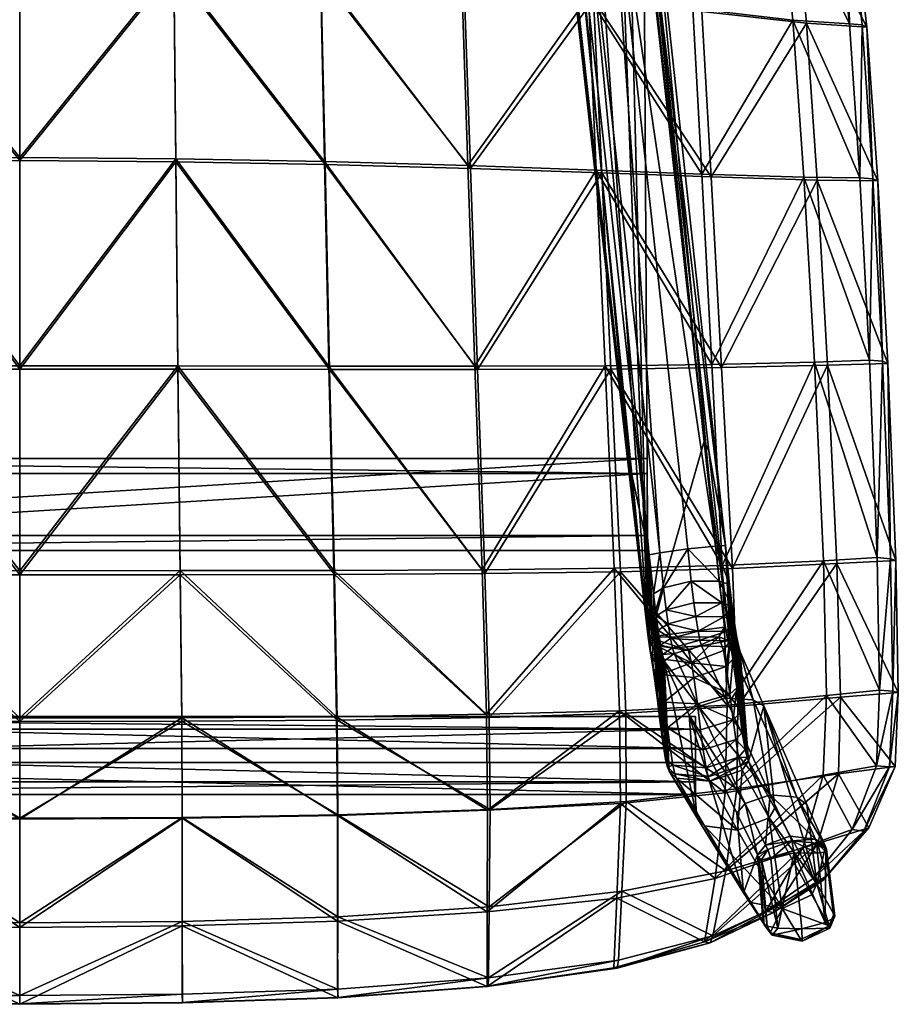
# Model space of a CAD drawing. Header units: inches. Extents: x -22.8 to 22.8, y -25.8 to 25.2.
# Tile 2 of 6: x 0 to 22.8, y -25.8 to -0.3. Entities that reach past the tile are written whole.
import ezdxf

# ---------------------------------------------------------------- set-up
doc = ezdxf.new("R2010")
doc.units = ezdxf.units.IN
doc.header["$MEASUREMENT"] = 0
doc.layers.add('Layer 1', color=7, linetype='Continuous')

# ---------------------------------------------------------------- blocks, each defined once
blk = doc.blocks.new('Norr11_NY11')
mesh = blk.add_polyface()
corners = [(-7.699, 4.987, 43.478), (-3.944, 5.202, 43.46), (-7.786, 0.933, 43.805), (-3.987, 1.105, 43.787), (-7.799, 0.85, 42.713), (-7.71, 4.908, 42.389), (-11.506, 0.573, 42.791), (-11.367, 4.538, 42.469), (-14.674, 4.093, 42.686), (-14.86, 0.246, 43.015), (-17.665, -0.075, 43.509), (0, 1.179, 43.79), (0, 5.292, 43.463), (-11.449, 0.655, 43.885), (-11.316, 4.615, 43.563), (-14.542, 4.172, 43.739), (-14.729, 0.329, 44.07), (-17.428, 0.007, 44.54), (-3.943, 5.123, 42.377), (-3.987, 1.021, 42.702), (0, 5.212, 42.372), (0, 1.095, 42.699), (-11.607, -4.061, 44.271), (-7.891, -3.955, 44.203), (-14.931, -4.177, 44.46), (-17.664, -4.281, 44.949), (-7.906, -4.03, 43.099), (-4.04, -3.961, 43.096), (-4.04, -3.886, 44.185), (0, -3.93, 43.096), (-11.67, -4.135, 43.164), (0, -3.854, 44.187), (-14.109, 2.795, 42.732), (-14.173, 2.646, 41.406), (-15.775, -11.704, 42.946), (-14.21, 4.79, 36.901), (-14.496, 4.796, 36.715), (-16.3, -14.145, 39.023), (-15.241, 4.865, 36.618), (-16.573, -14.092, 38.846), (-13.734, 6.522, 42.396), (-16.277, -16.279, 44.467), (-13.97, 6.729, 42.394), (-14.674, 6.961, 42.424), (-15.683, 6.76, 42.544), (-15.408, 6.905, 42.501), (-16.158, 2.854, 42.939), (14.461, 4.12, 38.674), (-14.461, 4.12, 38.674), (-14.461, 2.128, 38.848), (-14.461, 4.464, 42.611), (14.461, 4.464, 42.611), (-14.461, 2.472, 42.786), (14.461, 2.472, 42.786)]
mesh.append_faces([[corners[k] for k in face] for face in [(0, 1, 2), (1, 3, 2), (4, 5, 6), (5, 7, 6), (8, 9, 6), (7, 8, 6), (9, 8, 10), (3, 1, 11), (1, 12, 11), (0, 2, 13), (14, 0, 13), (15, 16, 17), (15, 14, 13), (16, 15, 13), (18, 5, 4), (19, 18, 4), (20, 18, 21), (18, 19, 21), (13, 2, 22), (2, 23, 22), (16, 24, 25), (24, 16, 22), (16, 13, 22), (19, 4, 26), (27, 19, 26), (2, 3, 23), (3, 28, 23), (19, 27, 29), (21, 19, 29), (4, 6, 30), (26, 4, 30), (6, 9, 30), (28, 3, 31), (3, 11, 31), (32, 33, 34), (35, 36, 37), (36, 38, 39), (34, 33, 35), (40, 32, 41), (42, 40, 41), (43, 42, 41), (44, 45, 41), (45, 43, 41), (46, 44, 41), (47, 48, 49), (50, 51, 52), (52, 53, 49), (50, 52, 48), (52, 49, 48)]], dxfattribs={"color": 8})
mesh = blk.add_polyface()
corners = [(3.987, 1.105, 43.787), (3.944, 5.202, 43.46), (7.786, 0.933, 43.805), (7.699, 4.987, 43.478), (7.71, 4.908, 42.389), (7.799, 0.85, 42.713), (11.506, 0.573, 42.791), (11.367, 4.538, 42.469), (14.86, 0.246, 43.015), (14.674, 4.093, 42.686), (17.665, -0.075, 43.509), (0, 1.179, 43.79), (11.449, 0.655, 43.885), (11.316, 4.615, 43.563), (14.542, 4.172, 43.739), (14.729, 0.329, 44.07), (17.428, 0.007, 44.54), (3.943, 5.123, 42.377), (3.987, 1.021, 42.702), (0, 5.212, 42.372), (0, 1.095, 42.699), (11.607, -4.061, 44.271), (7.891, -3.955, 44.203), (14.931, -4.177, 44.46), (17.664, -4.281, 44.949), (7.906, -4.03, 43.099), (4.04, -3.961, 43.096), (4.04, -3.886, 44.185), (0, -3.93, 43.096), (11.67, -4.135, 43.164), (15.071, -4.251, 43.389), (0, -3.854, 44.187), (14.173, 2.646, 41.406), (14.109, 2.795, 42.732), (15.775, -11.704, 42.946), (14.496, 4.796, 36.715), (14.21, 4.79, 36.901), (16.3, -14.145, 39.023), (15.241, 4.865, 36.618), (16.573, -14.092, 38.846), (15.683, 6.76, 42.544), (16.158, 2.854, 42.939), (16.277, -16.279, 44.467), (15.408, 6.905, 42.501), (14.674, 6.961, 42.424), (13.97, 6.729, 42.394), (13.734, 6.522, 42.396), (14.461, 2.128, 38.848), (14.461, 4.12, 38.674), (-14.461, 2.128, 38.848), (14.461, 4.464, 42.611), (14.461, 2.472, 42.786), (-14.461, 2.472, 42.786)]
mesh.append_faces([[corners[k] for k in face] for face in [(0, 1, 2), (1, 3, 2), (4, 5, 6), (7, 4, 6), (8, 9, 6), (9, 7, 6), (9, 8, 10), (1, 0, 11), (2, 3, 12), (3, 13, 12), (13, 14, 12), (14, 15, 12), (15, 14, 16), (17, 18, 5), (4, 17, 5), (17, 19, 20), (18, 17, 20), (2, 12, 21), (22, 2, 21), (15, 23, 21), (12, 15, 21), (23, 15, 24), (5, 18, 25), (18, 26, 25), (0, 2, 22), (27, 0, 22), (18, 20, 28), (26, 18, 28), (6, 5, 29), (5, 25, 29), (8, 6, 29), (30, 8, 29), (11, 0, 31), (0, 27, 31), (32, 33, 34), (35, 36, 37), (38, 35, 39), (32, 34, 36), (40, 41, 42), (43, 40, 42), (44, 43, 42), (45, 44, 42), (46, 45, 42), (33, 46, 42), (47, 48, 49), (50, 51, 52), (51, 47, 49), (50, 48, 47), (51, 50, 47)]], dxfattribs={"color": 8})
mesh = blk.add_polyface()
corners = [(20.021, -0.294, 45.383), (19.655, 3.309, 44.935), (21.485, -0.389, 46.043), (21.079, 3.177, 45.568), (20.372, -0.377, 44.359), (20.044, 3.224, 43.93), (17.665, -0.075, 43.509), (17.432, 3.647, 43.143), (14.674, 4.093, 42.686), (17.907, -4.354, 43.914), (15.071, -4.251, 43.389), (18.176, -9.293, 44.372), (20.645, -4.437, 44.8), (17.428, 0.007, 44.54), (17.182, 3.73, 44.169), (21.938, -0.477, 44.977), (21.521, 3.093, 44.501), (14.542, 4.172, 43.739), (20.304, -4.365, 45.825), (21.758, -4.379, 46.487), (22.001, -9.1, 46.979), (20.577, -9.151, 46.313), (17.664, -4.281, 44.949), (17.923, -9.213, 45.405), (20.918, -9.231, 45.296), (22.48, -9.183, 45.93), (22.218, -4.455, 45.428), (14.931, -4.177, 44.46), (14.729, 0.329, 44.07), (14.86, 0.246, 43.015), (21.401, 3.162, 45.077), (21.813, -0.416, 45.556), (20.855, 5.404, 44.037), (22.342, -9.131, 46.504), (22.09, -4.406, 46.005), (17.725, -11.199, 44.371), (16.158, 2.854, 42.939), (16.254, 2.905, 41.557), (17.843, -11.45, 43.096), (15.965, 4.977, 36.818), (18.014, -13.914, 38.947), (16.221, 5.037, 37.042), (18.272, -13.902, 39.162), (15.241, 4.865, 36.618)]
mesh.append_faces([[corners[k] for k in face] for face in [(0, 1, 2), (1, 3, 2), (4, 5, 6), (5, 7, 6), (7, 8, 6), (9, 10, 11), (12, 9, 11), (1, 0, 13), (14, 1, 13), (4, 15, 5), (15, 16, 5), (17, 14, 13), (18, 19, 20), (21, 18, 20), (22, 18, 23), (18, 21, 23), (24, 25, 12), (25, 26, 12), (27, 22, 23), (13, 0, 22), (0, 18, 22), (28, 13, 22), (26, 15, 4), (12, 26, 4), (0, 2, 19), (18, 0, 19), (12, 4, 9), (4, 6, 9), (6, 29, 9), (30, 16, 31), (16, 15, 31), (32, 16, 30), (26, 25, 33), (34, 26, 33), (31, 15, 34), (15, 26, 34), (34, 33, 20), (19, 34, 20), (31, 34, 19), (2, 31, 19), (30, 31, 2), (3, 30, 2), (35, 36, 37), (38, 35, 37), (39, 40, 41), (40, 42, 41), (40, 39, 43), (38, 37, 42), (37, 41, 42)]], dxfattribs={"color": 8})
mesh = blk.add_polyface()
corners = [(20.81, -14.295, 46.824), (22.199, -14.212, 47.496), (22.262, -17.645, 47.786), (18.176, -9.293, 44.372), (15.308, -9.33, 43.809), (18.453, -14.493, 44.867), (15.558, -14.582, 44.256), (21.156, -14.369, 45.817), (20.918, -9.231, 45.296), (20.645, -4.437, 44.8), (17.923, -9.213, 45.405), (20.577, -9.151, 46.313), (18.191, -14.418, 45.895), (22.689, -14.29, 46.444), (22.48, -9.183, 45.93), (15.156, -9.247, 44.885), (22.001, -9.1, 46.979), (18.316, -18.037, 46.202), (22.75, -17.704, 46.738), (22.342, -9.131, 46.504), (22.546, -14.244, 47.02), (22.607, -17.673, 47.313), (18.383, -14.909, 39.249), (18.114, -14.821, 39.033), (18.452, -15.483, 39.173), (18.181, -15.387, 38.979), (18.272, -13.902, 39.162), (18.014, -13.914, 38.947), (18.565, -17.583, 42.889), (16.742, -15.564, 38.878), (16.674, -14.999, 38.932), (16.483, -15.725, 39.035), (16.413, -15.152, 39.111), (16.573, -14.092, 38.846), (16.3, -14.145, 39.023), (17.298, -13.988, 38.754), (15.241, 4.865, 36.618), (17.39, -14.821, 38.838), (17.457, -15.382, 38.801), (18.387, -16.381, 43.694), (18.247, -16.014, 44.887), (17.725, -11.199, 44.371), (17.843, -11.45, 43.096), (16.277, -16.279, 44.467), (16.158, 2.854, 42.939), (18.231, -15.752, 38.804), (17.507, -15.743, 38.633), (16.249, -11.651, 44.044), (16.249, -12.036, 39.641), (16.249, -14.028, 39.815)]
mesh.append_faces([[corners[k] for k in face] for face in [(0, 1, 2), (3, 4, 5), (4, 6, 5), (7, 8, 5), (8, 3, 5), (8, 9, 3), (10, 11, 12), (11, 0, 12), (13, 14, 8), (7, 13, 8), (15, 10, 12), (0, 11, 1), (11, 16, 1), (12, 0, 17), (18, 13, 7), (19, 14, 20), (14, 13, 20), (20, 13, 21), (1, 20, 2), (16, 19, 1), (19, 20, 1), (22, 23, 24), (23, 25, 24), (26, 27, 22), (27, 23, 22), (26, 22, 28), (29, 30, 31), (30, 32, 31), (30, 33, 32), (33, 34, 32), (35, 27, 36), (37, 38, 25), (23, 37, 25), (35, 37, 23), (27, 35, 23), (38, 37, 29), (37, 30, 29), (37, 35, 30), (35, 33, 30), (35, 36, 33), (39, 40, 41), (42, 39, 41), (42, 26, 39), (41, 40, 43), (44, 41, 43), (25, 45, 24), (38, 46, 25), (46, 38, 29), (47, 48, 49)]], dxfattribs={"color": 8})
mesh = blk.add_polyface()
corners = [(-4.159, -14.658, 43.944), (-4.098, -9.334, 43.524), (-8.148, -14.652, 43.936), (-8.024, -9.34, 43.518), (-15.308, -9.33, 43.809), (-15.558, -14.582, 44.256), (-12.046, -14.63, 43.995), (-11.853, -9.342, 43.572), (-11.67, -4.135, 43.164), (-15.071, -4.251, 43.389), (-18.176, -9.293, 44.372), (-7.906, -4.03, 43.099), (-15.156, -9.247, 44.885), (-15.395, -14.49, 45.319), (-18.191, -14.418, 45.895), (-11.784, -9.259, 44.686), (-11.971, -14.527, 45.093), (-8.007, -9.257, 44.622), (-8.13, -14.546, 45.029), (-4.04, -3.886, 44.185), (-4.097, -9.25, 44.607), (-7.891, -3.955, 44.203), (-4.158, -14.552, 45.021), (-14.931, -4.177, 44.46), (-17.923, -9.213, 45.405), (-11.607, -4.061, 44.271), (-4.04, -3.961, 43.096), (0, -3.93, 43.096), (0, -9.33, 43.53), (0, -9.247, 44.611), (0, -3.854, 44.187), (0, -14.659, 43.948), (0, -14.553, 45.027), (-14.86, 0.246, 43.015), (-17.907, -4.354, 43.914), (-15.732, -11.595, 44.019), (-14.109, 2.795, 42.732), (-15.775, -11.704, 42.946), (-14.496, 4.796, 36.715), (-16.573, -14.092, 38.846), (-16.3, -14.145, 39.023), (-16.324, -16.635, 43.546), (-14.21, 4.79, 36.901), (-16.277, -16.279, 44.467), (16.249, -12.036, 39.641), (-16.249, -12.036, 39.641), (-16.249, -14.028, 39.815), (-16.249, -11.651, 44.044), (16.249, -11.651, 44.044), (-16.249, -13.643, 44.218), (16.249, -13.643, 44.218)]
mesh.append_faces([[corners[k] for k in face] for face in [(0, 1, 2), (1, 3, 2), (4, 5, 6), (7, 4, 6), (2, 3, 6), (3, 7, 6), (8, 9, 7), (9, 4, 7), (4, 9, 10), (3, 11, 7), (11, 8, 7), (12, 13, 14), (12, 15, 16), (13, 12, 16), (17, 18, 16), (15, 17, 16), (19, 20, 17), (21, 19, 17), (20, 22, 18), (17, 20, 18), (23, 12, 24), (23, 25, 15), (12, 23, 15), (25, 21, 15), (21, 17, 15), (1, 26, 3), (26, 11, 3), (27, 26, 28), (26, 1, 28), (20, 19, 29), (19, 30, 29), (28, 1, 31), (1, 0, 31), (22, 20, 32), (20, 29, 32), (33, 9, 8), (9, 33, 34), (35, 36, 37), (38, 39, 40), (37, 40, 41), (40, 37, 42), (36, 35, 43), (37, 41, 43), (35, 37, 43), (44, 45, 46), (47, 48, 49), (49, 50, 46), (47, 45, 44), (47, 49, 45)]], dxfattribs={"color": 8})
mesh = blk.add_polyface()
corners = [(8.024, -9.34, 43.518), (4.098, -9.334, 43.524), (8.148, -14.652, 43.936), (4.159, -14.658, 43.944), (15.308, -9.33, 43.809), (11.853, -9.342, 43.572), (12.046, -14.63, 43.995), (15.558, -14.582, 44.256), (15.071, -4.251, 43.389), (11.67, -4.135, 43.164), (18.176, -9.293, 44.372), (7.906, -4.03, 43.099), (11.784, -9.259, 44.686), (15.156, -9.247, 44.885), (11.971, -14.527, 45.093), (15.395, -14.49, 45.319), (18.191, -14.418, 45.895), (8.007, -9.257, 44.622), (8.13, -14.546, 45.029), (4.097, -9.25, 44.607), (4.04, -3.886, 44.185), (7.891, -3.955, 44.203), (4.158, -14.552, 45.021), (11.607, -4.061, 44.271), (14.931, -4.177, 44.46), (17.923, -9.213, 45.405), (4.04, -3.961, 43.096), (0, -9.33, 43.53), (0, -3.93, 43.096), (0, -9.247, 44.611), (0, -3.854, 44.187), (0, -14.659, 43.948), (0, -14.553, 45.027), (14.86, 0.246, 43.015), (17.907, -4.354, 43.914), (14.109, 2.795, 42.732), (15.732, -11.595, 44.019), (15.775, -11.704, 42.946), (16.573, -14.092, 38.846), (14.496, 4.796, 36.715), (16.3, -14.145, 39.023), (16.324, -16.635, 43.546), (14.21, 4.79, 36.901), (16.277, -16.279, 44.467), (16.249, -14.028, 39.815), (16.249, -12.036, 39.641), (-16.249, -14.028, 39.815), (16.249, -11.651, 44.044), (16.249, -13.643, 44.218), (-16.249, -13.643, 44.218), (-16.249, -11.651, 44.044)]
mesh.append_faces([[corners[k] for k in face] for face in [(0, 1, 2), (1, 3, 2), (4, 5, 6), (7, 4, 6), (5, 0, 6), (0, 2, 6), (4, 8, 5), (8, 9, 5), (8, 4, 10), (9, 11, 5), (11, 0, 5), (12, 13, 14), (13, 15, 14), (15, 13, 16), (17, 12, 14), (18, 17, 14), (19, 20, 17), (20, 21, 17), (22, 19, 18), (19, 17, 18), (23, 24, 12), (24, 13, 12), (13, 24, 25), (21, 23, 12), (17, 21, 12), (26, 1, 0), (11, 26, 0), (1, 26, 27), (26, 28, 27), (20, 19, 29), (30, 20, 29), (3, 1, 31), (1, 27, 31), (29, 19, 32), (19, 22, 32), (33, 8, 34), (35, 36, 37), (38, 39, 40), (37, 41, 40), (37, 40, 42), (36, 35, 43), (43, 41, 37), (36, 43, 37), (44, 45, 46), (47, 48, 49), (48, 44, 46), (48, 47, 44), (47, 50, 45)]], dxfattribs={"color": 8})
mesh = blk.add_polyface()
corners = [(20.889, -17.788, 47.128), (20.81, -14.295, 46.824), (22.262, -17.645, 47.786), (22.672, -19.624, 46.829), (22.75, -17.704, 46.738), (21.255, -17.825, 46.121), (22.183, -19.606, 47.868), (21.156, -14.369, 45.817), (18.453, -14.493, 44.867), (18.596, -18.06, 45.172), (18.316, -18.037, 46.202), (22.607, -17.673, 47.313), (22.525, -19.635, 47.397), (22.689, -14.29, 46.444), (22.546, -14.244, 47.02), (18.565, -17.583, 42.889), (18.383, -14.909, 39.249), (18.645, -18.24, 42.819), (18.452, -15.483, 39.173), (18.466, -16.846, 43.171), (18.272, -13.902, 39.162), (18.387, -16.381, 43.694), (18.297, -17.035, 43.34), (18.226, -16.616, 43.808), (18.392, -17.749, 43.086), (18.473, -18.416, 43.016), (17.458, -17.318, 43.456), (17.549, -18, 43.236), (18.247, -16.014, 44.887), (18.106, -16.268, 44.868), (18.382, -16.524, 37.502), (18.656, -16.651, 37.704), (18.611, -16.486, 38.259), (18.338, -16.373, 38.072), (18.563, -16.238, 38.666), (18.29, -16.132, 38.489), (18.504, -15.855, 38.989), (18.231, -15.752, 38.804), (17.657, -16.502, 37.325), (18.275, -17.855, 27.514), (18.996, -17.897, 27.616), (17.565, -16.12, 38.321), (17.613, -16.356, 37.899), (17.507, -15.743, 38.633), (18.181, -15.387, 38.979), (19.272, -18.056, 27.712), (18.875, -19.488, 40.999), (18.781, -19.188, 42.258), (18.711, -18.741, 42.645), (18.833, -19.389, 41.668)]
mesh.append_faces([[corners[k] for k in face] for face in [(0, 1, 2), (3, 4, 5), (0, 2, 6), (7, 8, 9), (5, 7, 9), (1, 0, 10), (5, 4, 7), (11, 4, 12), (13, 4, 11), (2, 11, 6), (14, 11, 2), (15, 16, 17), (16, 18, 17), (19, 20, 15), (21, 19, 22), (23, 21, 22), (19, 15, 24), (22, 19, 24), (24, 15, 25), (15, 17, 25), (26, 22, 24), (27, 24, 25), (20, 19, 21), (28, 21, 29), (21, 23, 29), (30, 31, 32), (33, 30, 32), (33, 32, 34), (35, 33, 34), (35, 34, 36), (37, 35, 36), (37, 36, 18), (38, 30, 33), (38, 39, 30), (39, 40, 30), (41, 35, 37), (42, 33, 35), (43, 37, 44), (40, 45, 31), (30, 40, 31), (46, 31, 45), (36, 34, 47), (48, 36, 47), (49, 32, 46), (32, 31, 46), (17, 18, 36), (48, 17, 36), (49, 47, 32), (47, 34, 32)]], dxfattribs={"color": 8})
mesh = blk.add_polyface()
corners = [(12.085, -18.27, 45.373), (15.534, -18.18, 45.617), (12.112, -20.759, 45.522), (15.553, -20.579, 45.779), (12.154, -23.258, 44.283), (8.234, -23.519, 44.175), (12.136, -25.099, 43.974), (8.231, -25.392, 43.849), (8.238, -20.879, 44.335), (12.179, -20.74, 44.413), (12.104, -23.386, 45.382), (12.103, -25.32, 45.112), (8.232, -23.631, 45.257), (8.241, -25.616, 44.991), (15.465, -23.036, 45.687), (15.388, -24.837, 45.457), (17.736, -24.167, 46.024), (8.226, -20.896, 45.439), (8.206, -18.335, 45.311), (15.593, -22.857, 44.595), (15.501, -24.64, 44.318), (17.948, -24.009, 44.883), (15.703, -20.527, 44.692), (18.004, -22.526, 46.232), (12.159, -18.355, 44.282), (8.223, -18.423, 44.213), (15.697, -18.244, 44.55), (15.558, -14.582, 44.256), (12.046, -14.63, 43.995), (8.148, -14.652, 43.936), (15.395, -14.49, 45.319), (11.971, -14.527, 45.093), (18.316, -18.037, 46.202), (8.13, -14.546, 45.029), (8.243, -25.605, 44.398), (12.134, -25.313, 44.523), (15.471, -24.844, 44.873), (17.882, -24.194, 45.45), (16.505, -17.837, 42.742), (16.413, -15.152, 39.111), (16.3, -14.145, 39.023), (16.404, -17.1, 43.023), (16.324, -16.635, 43.546), (16.523, -16.825, 43.686), (16.277, -16.279, 44.467), (16.472, -16.489, 44.519)]
mesh.append_faces([[corners[k] for k in face] for face in [(0, 1, 2), (1, 3, 2), (4, 5, 6), (5, 7, 6), (8, 5, 4), (9, 8, 4), (10, 11, 12), (11, 13, 12), (10, 14, 11), (14, 15, 11), (16, 15, 14), (17, 18, 2), (18, 0, 2), (19, 20, 21), (4, 6, 19), (6, 20, 19), (19, 22, 4), (22, 9, 4), (2, 3, 10), (3, 14, 10), (14, 3, 23), (24, 25, 9), (25, 8, 9), (12, 17, 10), (17, 2, 10), (26, 24, 9), (22, 26, 9), (26, 27, 24), (27, 28, 24), (28, 29, 24), (30, 1, 0), (31, 30, 0), (1, 30, 32), (33, 31, 0), (6, 7, 34), (35, 6, 34), (36, 20, 35), (20, 6, 35), (21, 20, 36), (11, 35, 13), (35, 34, 13), (36, 35, 11), (15, 36, 11), (37, 36, 15), (38, 39, 40), (41, 38, 40), (42, 41, 40), (43, 42, 44), (45, 43, 44)]], dxfattribs={"color": 8})
mesh = blk.add_polyface()
corners = [(15.558, -14.582, 44.256), (15.697, -18.244, 44.55), (18.596, -18.06, 45.172), (18.453, -14.493, 44.867), (15.395, -14.49, 45.319), (18.191, -14.418, 45.895), (18.316, -18.037, 46.202), (16.505, -17.837, 42.742), (16.585, -18.493, 42.672), (16.483, -15.725, 39.035), (16.413, -15.152, 39.111), (16.404, -17.1, 43.023), (16.324, -16.635, 43.546), (16.595, -17.245, 43.218), (16.523, -16.825, 43.686), (16.691, -17.958, 42.965), (17.314, -16.619, 44.685), (18.106, -16.268, 44.868), (17.394, -16.938, 43.874), (18.226, -16.616, 43.808), (17.458, -17.318, 43.456), (18.297, -17.035, 43.34), (17.549, -18, 43.236), (18.392, -17.749, 43.086), (16.472, -16.489, 44.519), (16.277, -16.279, 44.467), (18.247, -16.014, 44.887), (16.691, -16.893, 37.566), (16.945, -16.701, 37.401), (16.645, -16.728, 38.121), (16.901, -16.55, 37.972), (16.775, -19.643, 41.522), (16.853, -16.309, 38.388), (16.596, -16.48, 38.528), (16.793, -15.93, 38.704), (16.536, -16.097, 38.851), (16.653, -18.995, 42.498), (16.742, -15.564, 38.878), (17.613, -16.356, 37.899), (17.657, -16.502, 37.325), (18.338, -16.373, 38.072), (17.507, -15.743, 38.633), (17.565, -16.12, 38.321), (18.231, -15.752, 38.804), (18.29, -16.132, 38.489), (17.579, -18.071, 27.516), (18.275, -17.855, 27.514), (17.338, -18.294, 27.574)]
mesh.append_faces([[corners[k] for k in face] for face in [(0, 1, 2), (3, 0, 2), (4, 5, 6), (7, 8, 9), (10, 7, 9), (11, 12, 13), (12, 14, 13), (7, 11, 15), (11, 13, 15), (16, 17, 18), (17, 19, 18), (20, 18, 21), (18, 19, 21), (22, 20, 23), (16, 18, 24), (18, 14, 24), (14, 18, 13), (18, 20, 13), (13, 20, 15), (17, 16, 25), (16, 24, 25), (26, 17, 25), (27, 28, 29), (28, 30, 29), (27, 29, 31), (30, 32, 33), (29, 30, 33), (29, 33, 31), (32, 34, 35), (33, 32, 35), (33, 35, 36), (34, 37, 9), (35, 34, 9), (9, 8, 36), (35, 9, 36), (38, 39, 40), (41, 42, 43), (42, 38, 44), (39, 38, 30), (28, 39, 30), (28, 45, 46), (39, 28, 46), (42, 41, 34), (32, 42, 34), (38, 42, 32), (30, 38, 32), (34, 41, 37), (28, 27, 45), (27, 47, 45)]], dxfattribs={"color": 8})
mesh = blk.add_polyface()
corners = [(-4.204, -20.943, 44.337), (-8.238, -20.879, 44.335), (-8.234, -23.519, 44.175), (-4.204, -23.635, 44.167), (-8.231, -25.392, 43.849), (-4.208, -25.52, 43.823), (-8.13, -14.546, 45.029), (-4.158, -14.552, 45.021), (-8.206, -18.335, 45.311), (-4.197, -18.36, 45.316), (-8.226, -20.896, 45.439), (-4.207, -20.963, 45.441), (-8.232, -23.631, 45.257), (-4.21, -23.75, 45.227), (-12.112, -20.759, 45.522), (-4.218, -25.744, 44.962), (-8.241, -25.616, 44.991), (-4.196, -18.45, 44.216), (-8.223, -18.423, 44.213), (0, -14.553, 45.027), (0, -18.368, 45.326), (0, -25.783, 44.953), (0, -23.793, 45.219), (0, -20.986, 45.449), (0, -20.965, 44.337), (0, -18.459, 44.217), (0, -23.676, 44.167), (0, -25.559, 43.813), (-4.159, -14.658, 43.944), (-8.148, -14.652, 43.936), (-12.159, -18.355, 44.282), (-12.085, -18.27, 45.373), (0, -14.659, 43.948), (-4.216, -25.732, 44.37), (-8.243, -25.605, 44.398), (0, -25.771, 44.361), (-17.499, -19.522, 29.478), (-17.499, -20.347, 29.766), (17.499, -20.347, 29.766), (17.499, -20.023, 32.849), (-17.499, -20.023, 32.849), (-17.499, -19.157, 32.959), (-17.499, -18.332, 32.671), (-17.499, -18.656, 29.588), (17.499, -18.656, 29.588), (17.499, -19.157, 32.959)]
mesh.append_faces([[corners[k] for k in face] for face in [(0, 1, 2), (3, 0, 2), (4, 5, 3), (2, 4, 3), (6, 7, 8), (7, 9, 8), (10, 11, 12), (11, 13, 12), (8, 10, 14), (13, 15, 16), (12, 13, 16), (17, 18, 1), (0, 17, 1), (9, 11, 10), (8, 9, 10), (7, 19, 20), (9, 7, 20), (21, 15, 13), (22, 21, 13), (11, 9, 23), (9, 20, 23), (17, 0, 24), (25, 17, 24), (24, 0, 26), (0, 3, 26), (3, 5, 27), (26, 3, 27), (11, 23, 22), (13, 11, 22), (17, 28, 18), (28, 29, 18), (18, 29, 30), (6, 8, 31), (32, 28, 25), (28, 17, 25), (33, 5, 34), (5, 4, 34), (35, 27, 33), (27, 5, 33), (15, 33, 16), (33, 34, 16), (35, 33, 15), (21, 35, 15), (36, 37, 38), (39, 40, 41), (40, 39, 37), (42, 43, 44), (43, 36, 44), (45, 41, 42)]], dxfattribs={"color": 8})
mesh = blk.add_polyface()
corners = [(8.238, -20.879, 44.335), (4.204, -20.943, 44.337), (8.234, -23.519, 44.175), (4.204, -23.635, 44.167), (8.231, -25.392, 43.849), (4.208, -25.52, 43.823), (4.197, -18.36, 45.316), (4.158, -14.552, 45.021), (8.206, -18.335, 45.311), (8.13, -14.546, 45.029), (4.21, -23.75, 45.227), (4.207, -20.963, 45.441), (8.232, -23.631, 45.257), (8.226, -20.896, 45.439), (8.241, -25.616, 44.991), (4.218, -25.744, 44.962), (8.223, -18.423, 44.213), (4.196, -18.45, 44.216), (0, -14.553, 45.027), (0, -18.368, 45.326), (0, -23.793, 45.219), (0, -25.783, 44.953), (0, -20.986, 45.449), (0, -18.459, 44.217), (0, -20.965, 44.337), (0, -23.676, 44.167), (0, -25.559, 43.813), (4.159, -14.658, 43.944), (8.148, -14.652, 43.936), (12.159, -18.355, 44.282), (12.085, -18.27, 45.373), (0, -14.659, 43.948), (4.216, -25.732, 44.37), (8.243, -25.605, 44.398), (0, -25.771, 44.361), (17.499, -19.522, 29.478), (-17.499, -19.522, 29.478), (17.499, -20.347, 29.766), (17.499, -19.157, 32.959), (17.499, -20.023, 32.849), (-17.499, -19.157, 32.959), (-17.499, -20.347, 29.766), (17.499, -18.332, 32.671), (-17.499, -18.332, 32.671), (17.499, -18.656, 29.588)]
mesh.append_faces([[corners[k] for k in face] for face in [(0, 1, 2), (1, 3, 2), (2, 3, 4), (3, 5, 4), (6, 7, 8), (7, 9, 8), (10, 11, 12), (11, 13, 12), (14, 15, 10), (12, 14, 10), (16, 17, 0), (17, 1, 0), (11, 6, 13), (6, 8, 13), (18, 7, 19), (7, 6, 19), (20, 10, 21), (10, 15, 21), (6, 11, 22), (19, 6, 22), (17, 23, 24), (1, 17, 24), (1, 24, 25), (3, 1, 25), (26, 5, 3), (25, 26, 3), (11, 10, 20), (22, 11, 20), (27, 17, 16), (28, 27, 16), (28, 16, 29), (8, 9, 30), (27, 31, 23), (17, 27, 23), (4, 5, 32), (33, 4, 32), (5, 26, 34), (32, 5, 34), (32, 34, 21), (15, 32, 21), (33, 32, 15), (14, 33, 15), (35, 36, 37), (38, 39, 40), (39, 37, 41), (42, 43, 44), (36, 35, 44), (42, 38, 43)]], dxfattribs={"color": 8})
mesh = blk.add_polyface()
corners = [(15.534, -18.18, 45.617), (18.316, -18.037, 46.202), (18.267, -20.305, 46.326), (15.553, -20.579, 45.779), (18.004, -22.526, 46.232), (17.736, -24.167, 46.024), (15.465, -23.036, 45.687), (18.281, -22.329, 45.158), (15.593, -22.857, 44.595), (17.948, -24.009, 44.883), (18.569, -20.205, 45.284), (15.703, -20.527, 44.692), (15.697, -18.244, 44.55), (18.596, -18.06, 45.172), (17.882, -24.194, 45.45), (15.471, -24.844, 44.873), (15.388, -24.837, 45.457), (16.585, -18.493, 42.672), (16.505, -17.837, 42.742), (16.773, -18.625, 42.896), (16.691, -17.958, 42.965), (17.631, -18.676, 43.168), (17.549, -18, 43.236), (18.473, -18.416, 43.016), (17.458, -17.318, 43.456), (18.782, -20.585, 9.143), (17.579, -18.071, 27.516), (17.338, -18.294, 27.574), (17.535, -20.949, 28.767), (18.745, -22.896, 9.137), (16.818, -19.742, 40.854), (16.691, -16.893, 37.566), (16.775, -19.643, 41.522), (16.596, -16.48, 38.528), (16.723, -19.441, 42.112), (16.653, -18.995, 42.498), (16.842, -19.132, 42.709), (16.914, -19.592, 42.325), (16.967, -19.814, 41.759), (17.01, -19.924, 41.101), (17.73, -21.162, 28.878), (17.701, -19.189, 42.971), (17.827, -19.893, 42.03), (17.774, -19.658, 42.585), (17.871, -20.008, 41.376), (18.587, -21.276, 29.03), (17.499, -19.157, 32.959), (17.499, -18.332, 32.671), (17.499, -19.522, 29.478), (17.499, -18.656, 29.588), (17.499, -20.347, 29.766), (17.499, -20.023, 32.849)]
mesh.append_faces([[corners[k] for k in face] for face in [(0, 1, 2), (3, 0, 2), (4, 5, 6), (7, 8, 9), (10, 11, 7), (11, 8, 7), (3, 2, 4), (12, 11, 10), (13, 12, 10), (14, 9, 15), (5, 14, 16), (17, 18, 19), (18, 20, 19), (21, 22, 23), (24, 22, 20), (20, 22, 19), (22, 21, 19), (25, 26, 27), (27, 28, 29), (30, 31, 32), (33, 34, 32), (34, 33, 35), (35, 17, 19), (36, 35, 19), (37, 34, 36), (34, 35, 36), (32, 34, 37), (38, 32, 37), (30, 32, 38), (39, 30, 38), (30, 39, 40), (28, 30, 40), (41, 21, 23), (42, 38, 37), (43, 42, 37), (44, 45, 39), (45, 40, 39), (44, 39, 38), (42, 44, 38), (41, 43, 36), (43, 37, 36), (41, 36, 19), (21, 41, 19), (28, 27, 31), (30, 28, 31), (46, 47, 48), (47, 49, 48), (50, 51, 48), (51, 46, 48)]], dxfattribs={"color": 8})
mesh = blk.add_polyface()
corners = [(20.802, -19.852, 47.218), (22.183, -19.606, 47.868), (21.553, -21.252, 47.581), (21.255, -17.825, 46.121), (18.596, -18.06, 45.172), (18.569, -20.205, 45.284), (21.199, -19.811, 46.207), (20.889, -17.788, 47.128), (18.267, -20.305, 46.326), (18.316, -18.037, 46.202), (22.672, -19.624, 46.829), (18.281, -22.329, 45.158), (18.004, -22.526, 46.232), (20.658, -21.615, 45.973), (21.991, -21.216, 46.515), (22.75, -17.704, 46.738), (22.525, -19.635, 47.397), (21.856, -21.298, 47.083), (22.607, -17.673, 47.313), (20.64, -22.662, 9.308), (19.556, -20.7, 28.911), (19.272, -18.056, 27.712), (20.385, -20.608, 9.274), (18.996, -17.897, 27.616), (20.122, -20.42, 9.255), (18.645, -18.24, 42.819), (18.711, -18.741, 42.645), (18.473, -18.416, 43.016), (18.541, -18.922, 42.83), (18.781, -19.188, 42.258), (18.612, -19.383, 42.445), (18.833, -19.389, 41.668), (18.665, -19.605, 41.879), (18.875, -19.488, 40.999), (18.708, -19.715, 41.221), (19.403, -20.956, 28.997), (18.565, -20.832, 9.113), (18.782, -20.585, 9.143), (17.338, -18.294, 27.574), (18.745, -22.896, 9.137), (17.827, -19.893, 42.03), (17.774, -19.658, 42.585), (18.587, -21.276, 29.03), (17.871, -20.008, 41.376), (19.435, -20.354, 9.206), (18.275, -17.855, 27.514), (17.701, -19.189, 42.971), (17.579, -18.071, 27.516), (20.609, -21.504, 1.262), (19.312, -21.664, 1.161)]
mesh.append_faces([[corners[k] for k in face] for face in [(0, 1, 2), (3, 4, 5), (6, 3, 5), (7, 0, 8), (9, 7, 8), (6, 10, 3), (0, 7, 1), (6, 5, 11), (8, 0, 12), (13, 14, 6), (14, 10, 6), (15, 10, 16), (10, 14, 17), (16, 10, 17), (1, 16, 2), (16, 17, 2), (18, 16, 1), (19, 20, 21), (22, 19, 21), (23, 24, 21), (24, 22, 21), (25, 26, 27), (26, 28, 27), (29, 30, 28), (26, 29, 28), (31, 32, 30), (29, 31, 30), (33, 34, 32), (31, 33, 32), (20, 35, 33), (35, 34, 33), (36, 37, 38), (36, 38, 39), (40, 41, 30), (32, 40, 30), (34, 35, 42), (43, 34, 42), (44, 24, 23), (45, 44, 23), (43, 40, 32), (34, 43, 32), (41, 46, 28), (30, 41, 28), (28, 46, 27), (20, 33, 21), (44, 45, 47), (37, 44, 47), (24, 44, 48), (44, 37, 49)]], dxfattribs={"color": 8})
mesh = blk.add_polyface()
corners = [(17.948, -24.009, 44.883), (19.616, -23.24, 45.476), (20.658, -21.615, 45.973), (18.281, -22.329, 45.158), (18.004, -22.526, 46.232), (20.279, -21.719, 47.022), (17.736, -24.167, 46.024), (19.316, -23.372, 46.595), (20.802, -19.852, 47.218), (17.882, -24.194, 45.45), (19.521, -23.406, 46.043), (20.788, -22.582, 46.563), (19.628, -23.815, 0.043), (19.449, -22.015, 0.078), (19.206, -22.041, 0.312), (19.355, -23.76, 0.304), (19.487, -23.991, 0.52), (19.281, -23.724, 0.696), (19.993, -21.548, 0.512), (19.369, -21.77, 0.502), (20.05, -21.861), (19.137, -21.979, 0.688), (19.746, -23.298, 9.244), (18.932, -23.143, 9.161), (17.73, -21.162, 28.878), (18.587, -21.276, 29.03), (20.255, -23.826), (19.556, -20.7, 28.911), (20.64, -22.662, 9.308), (19.403, -20.956, 28.997), (18.745, -22.896, 9.137), (17.535, -20.949, 28.767), (20.509, -22.948, 9.299), (18.782, -20.585, 9.143), (18.565, -20.832, 9.113), (19.104, -21.915, 1.152), (19.312, -21.664, 1.161), (19.25, -23.677, 1.16), (19.431, -23.935, 1.175), (19.945, -21.432, 1.2), (19.435, -20.354, 9.206), (20.222, -24.106, 1.224), (20.262, -24.151, 0.539)]
mesh.append_faces([[corners[k] for k in face] for face in [(0, 1, 2), (3, 0, 2), (4, 5, 6), (5, 7, 6), (8, 5, 4), (1, 0, 9), (10, 1, 9), (7, 10, 6), (10, 9, 6), (11, 10, 7), (12, 13, 14), (15, 12, 14), (12, 15, 16), (15, 17, 16), (18, 19, 13), (20, 18, 13), (19, 21, 14), (13, 19, 14), (22, 23, 24), (25, 22, 24), (12, 16, 26), (20, 13, 12), (21, 17, 15), (14, 21, 15), (27, 28, 29), (30, 31, 24), (23, 30, 24), (22, 25, 29), (32, 22, 29), (33, 34, 35), (36, 33, 35), (19, 36, 35), (21, 19, 35), (35, 37, 17), (21, 35, 17), (34, 30, 35), (30, 37, 35), (30, 23, 38), (37, 30, 38), (17, 37, 38), (16, 17, 38), (39, 40, 36), (19, 18, 36), (18, 39, 36), (41, 42, 38), (42, 16, 38), (23, 22, 38), (22, 41, 38)]], dxfattribs={"color": 8})
mesh = blk.add_polyface()
corners = [(20.279, -21.719, 47.022), (21.553, -21.252, 47.581), (20.548, -22.524, 47.097), (19.316, -23.372, 46.595), (20.802, -19.852, 47.218), (21.991, -21.216, 46.515), (20.658, -21.615, 45.973), (20.896, -22.457, 45.99), (19.616, -23.24, 45.476), (21.199, -19.811, 46.207), (18.281, -22.329, 45.158), (20.788, -22.582, 46.563), (19.521, -23.406, 46.043), (21.856, -21.298, 47.083), (20.98, -23.807, 0.631), (21.107, -23.499, 0.835), (21.083, -23.548, 0.431), (20.857, -23.664, 0.13), (20.661, -21.865, 0.161), (20.643, -21.613, 0.596), (19.993, -21.548, 0.512), (20.05, -21.861), (20.876, -21.835, 0.432), (20.891, -21.764, 0.821), (20.255, -23.826), (20.262, -24.151, 0.539), (19.487, -23.991, 0.52), (19.628, -23.815, 0.043), (20.64, -22.662, 9.308), (20.509, -22.948, 9.299), (19.403, -20.956, 28.997), (20.862, -21.699, 1.29), (20.609, -21.504, 1.262), (20.122, -20.42, 9.255), (20.385, -20.608, 9.274), (20.958, -23.747, 1.295), (21.08, -23.452, 1.305), (19.945, -21.432, 1.2), (19.435, -20.354, 9.206), (19.746, -23.298, 9.244), (20.222, -24.106, 1.224)]
mesh.append_faces([[corners[k] for k in face] for face in [(0, 1, 2), (3, 0, 2), (0, 4, 1), (5, 6, 7), (6, 8, 7), (6, 9, 10), (11, 7, 12), (7, 8, 12), (13, 5, 11), (5, 7, 11), (2, 11, 3), (13, 11, 2), (1, 13, 2), (14, 15, 16), (17, 14, 16), (18, 19, 20), (21, 18, 20), (22, 23, 19), (18, 22, 19), (18, 17, 22), (17, 16, 22), (14, 17, 24), (25, 14, 24), (26, 25, 24), (24, 21, 27), (17, 18, 21), (24, 17, 21), (23, 22, 16), (15, 23, 16), (28, 29, 30), (19, 23, 31), (32, 19, 31), (33, 32, 31), (34, 33, 31), (15, 14, 35), (36, 15, 35), (29, 28, 35), (28, 36, 35), (20, 19, 32), (37, 20, 32), (38, 37, 32), (39, 29, 35), (40, 39, 35), (14, 25, 35), (25, 40, 35), (34, 31, 28), (31, 36, 28), (31, 23, 15), (36, 31, 15)]], dxfattribs={"color": 8})

msp = doc.modelspace()

# ---------------------------------------------------------------- block references
at = {"layer": 'Layer 1'}
msp.add_blockref('Norr11_NY11', (0, 0), dxfattribs=at)

doc.saveas('drawing.dxf')
